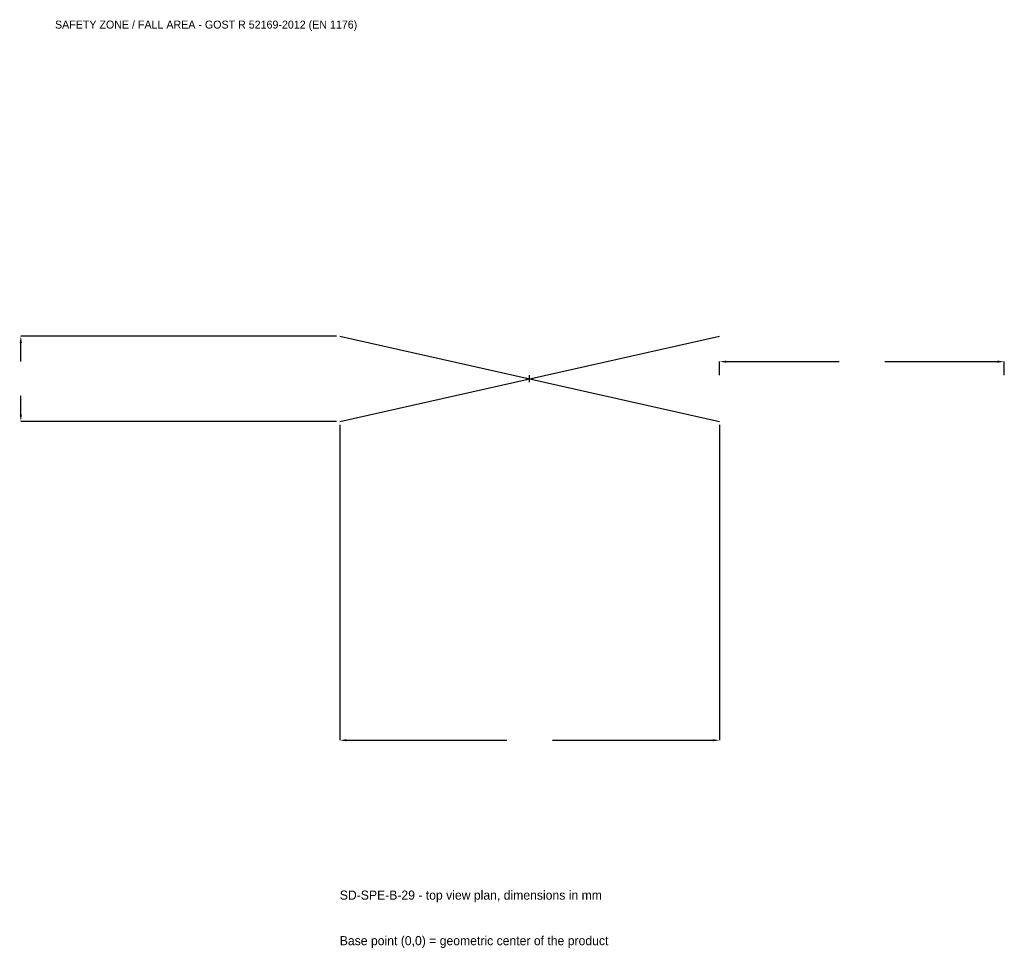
# Model space of a CAD drawing. Extents: x -2686 to 2500, y -3001 to 1892.
import ezdxf

# ---------------------------------------------------------------- set-up
doc = ezdxf.new("R2010")
doc.units = 0
for name, color, linetype in [('GP_MAF_zona_bezopasnosti', 1, 'Continuous'), ('ZSK_DANNYE', 3, 'Continuous'), ('ZSK_KONTUR', 7, 'Continuous'), ('ZSK_RAZMERY', 8, 'Continuous')]:
    doc.layers.add(name, color=color, linetype=linetype)
doc.dimstyles.new('ORION', dxfattribs={"dimtxt": 60, "dimasz": 36, "dimexe": 1.25, "dimexo": 18, "dimtad": 1, "dimcen": 2.5, "dimazin": 3, "dimtfac": 1, "dimtmove": 0, "dimatfit": 3})

# ---------------------------------------------------------------- blocks, each defined once
blk = doc.blocks.new('_CLOSEDFILLED')
at = {"color": 0, "linetype": 'BYBLOCK'}
blk.add_solid([(-1, 0.16), (0, 0), (-1, -0.16)], dxfattribs=at)
blk = doc.blocks.new('*D1')
for p, q in [((-1000, -243), (-1000, -1905)), ((1000, -243), (1000, -1905)), ((-964, -1905), (-120, -1905)), ((120, -1905), (964, -1905))]:
    blk.add_line(p, q)
at = {"layer": 'Defpoints'}
for p in [(-1000, -225), (1000, -225), (-1000, -1905)]:
    blk.add_point(p, dxfattribs=at)
at = {"layer": 'ZSK_RAZMERY', "xscale": 36, "yscale": 36, "rotation": 180}
blk.add_blockref('_CLOSEDFILLED', (-1000, -1905), dxfattribs=at)
at = {"layer": 'ZSK_RAZMERY', "xscale": 36, "yscale": 36}
blk.add_blockref('_CLOSEDFILLED', (1000, -1905), dxfattribs=at)
blk = doc.blocks.new('*D2')
for p, q in [((-1018, 225), (-2680, 225)), ((-2680, 90), (-2680, 189)), ((-2680, -189), (-2680, -90)), ((-1018, -225), (-2680, -225))]:
    blk.add_line(p, q)
at = {"layer": 'Defpoints'}
for p in [(-1000, 225), (-2680, -225), (-1000, -225)]:
    blk.add_point(p, dxfattribs=at)
at = {"layer": 'ZSK_RAZMERY', "xscale": 36, "yscale": 36}
for p, rotation in [((-2680, 225), 90), ((-2680, -225), 270)]:
    blk.add_blockref('_CLOSEDFILLED', p, dxfattribs=dict(at, rotation=rotation))
blk = doc.blocks.new('*D3')
for p, q in [((1000, 18), (1000, 90)), ((1036, 90), (1630, 90)), ((1870, 90), (2464, 90)), ((2500, 18), (2500, 90))]:
    blk.add_line(p, q)
at = {"layer": 'Defpoints'}
for p in [(1000, 90), (1000, 0), (2500, 0)]:
    blk.add_point(p, dxfattribs=at)
at = {"layer": 'ZSK_RAZMERY', "xscale": 36, "yscale": 36, "rotation": 180}
blk.add_blockref('_CLOSEDFILLED', (1000, 90), dxfattribs=at)
at = {"layer": 'ZSK_RAZMERY', "xscale": 36, "yscale": 36}
blk.add_blockref('_CLOSEDFILLED', (2500, 90), dxfattribs=at)
blk = doc.blocks.new('B1')
at = {"layer": 'ZSK_KONTUR'}
for p, q in [((-1000, -225), (1000, 225)), ((-1000, 225), (1000, -225))]:
    blk.add_line(p, q, dxfattribs=at)
at = {"layer": 'ZSK_RAZMERY'}
for p, q in [((-18, 0), (18, 0)), ((0, -18), (0, 18))]:
    blk.add_line(p, q, dxfattribs=at)
at = {"layer": 'GP_MAF_zona_bezopasnosti', "color": 1}
blk.add_text('SAFETY ZONE / FALL AREA - GOST R 52169-2012 (EN 1176)', height=42, dxfattribs=at).set_placement((-2500, 1845))
at = {"layer": 'ZSK_RAZMERY'}
dim = blk.add_linear_dim(base=(-2680, -225), p1=(-1000, -225), p2=(-1000, 225), angle=90, dimstyle='ORION', dxfattribs=at)
dim.commit()
dim.dimension.update_dxf_attribs({"geometry": '*D2', "text_midpoint": (-2680, 0)})
for base, p1, p2, picture, middle in [((1000, 90), (1000, 0), (2500, 0), '*D3', (1750, 90)), ((-1000, -1905), (-1000, -225), (1000, -225), '*D1', (0, -1905))]:
    dim = blk.add_linear_dim(base=base, p1=p1, p2=p2, dimstyle='ORION', dxfattribs=at)
    dim.commit()
    dim.dimension.update_dxf_attribs({"geometry": picture, "text_midpoint": middle})

msp = doc.modelspace()

# ---------------------------------------------------------------- block references
msp.add_blockref('B1', (0, 0))

# ---------------------------------------------------------------- texts
at = {"layer": 'ZSK_DANNYE', "color": 3}
msp.add_text('SD-SPE-B-29 - top view plan, dimensions in mm', height=48, dxfattribs=at).set_placement((-1000, -2745))
at = {"layer": 'ZSK_DANNYE', "color": 7}
msp.add_text('Base point (0,0) = geometric center of the product', height=48, dxfattribs=at).set_placement((-1000, -2985))

doc.saveas('drawing.dxf')
